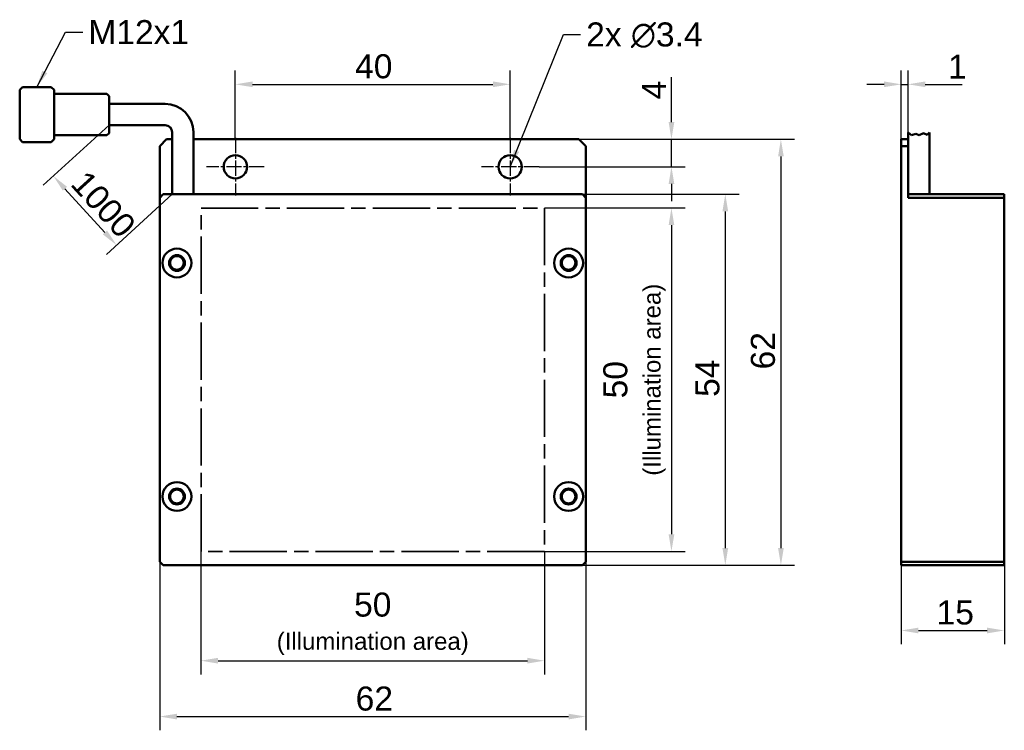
# Paper-space layout 'Blatt_1' of a CAD drawing. Header units: millimetres. Extents: x 8 to 151, y 26 to 129.
import ezdxf

# ---------------------------------------------------------------- set-up
doc = ezdxf.new("R2010")
doc.units = ezdxf.units.MM
doc.linetypes.add('CHAIN', pattern=[0.3543, 0.2362, -0.0295, 0.0591, -0.0295])
for name, color, linetype, lineweight in [('Bemaßungen(DIN)', 179, 'Continuous', 25), ('Mittelpunktmarkierung(DIN)', 179, 'Continuous', 25), ('Sichtbare Kanten(DIN)', 179, 'Continuous', 50), ('Skizziergeometrie(DIN)', 179, 'Continuous', 50), ('Symbole(DIN)', 179, 'Continuous', 25)]:
    doc.layers.add(name, color=color, linetype=linetype, lineweight=lineweight)
doc.styles.add('STANDARD-BSI~0', font='arial.ttf')
doc.dimstyles.new('Katalogzeichnungen', dxfattribs={"dimtxt": 3.5, "dimasz": 2.5, "dimexe": 2, "dimexo": 0, "dimgap": 0.8, "dimtad": 1, "dimrnd": 1e-08, "dimdsep": 46, "dimtxsty": 'STANDARD-BSI~0', "dimcen": 0.09, "dimdle": 10, "dimclrd": 250, "dimclre": 250, "dimclrt": 250, "dimazin": 2, "dimtfac": 1, "dimtmove": 0, "dimatfit": 3, "dimfxl": 1, "dimtolj": 1, "dimtzin": 0, "dimlwd": 25, "dimlwe": 25, "dimarcsym": 0})
doc.dimstyles.new('Katalogzeichnungen$7', dxfattribs={"dimtxt": 3.5, "dimasz": 2.5, "dimexe": 2, "dimexo": 0, "dimgap": 0.8, "dimtad": 1, "dimrnd": 1e-08, "dimdsep": 46, "dimtxsty": 'STANDARD-BSI~0', "dimcen": 0.09, "dimdle": 10, "dimclrd": 179, "dimclre": 250, "dimclrt": 250, "dimazin": 2, "dimtfac": 1, "dimtmove": 0, "dimatfit": 3, "dimfxl": 1, "dimtolj": 1, "dimtzin": 0, "dimlwd": 25, "dimlwe": 25, "dimarcsym": 0})

# ---------------------------------------------------------------- blocks, each defined once
blk = doc.blocks.new('*D9')
at = {"layer": 'Bemaßungen(DIN)', "color": 250, "linetype": 'Continuous', "lineweight": 25}
for p, q in [((39.09, 112.23), (39.09, 122.03)), ((79.09, 112.23), (79.09, 122.03)), ((41.59, 120.03), (76.59, 120.03))]:
    blk.add_line(p, q, dxfattribs=at)
at = {"layer": 'Bemaßungen(DIN)', "color": 250, "linetype": 'Continuous'}
for points in [[(41.59, 120.45), (41.59, 119.62), (39.09, 120.03)], [(76.59, 120.45), (76.59, 119.62), (79.09, 120.03)]]:
    blk.add_solid(points, dxfattribs=at)
at = {"layer": 'Defpoints', "color": 0, "linetype": 'Continuous'}
for p in [(79.09, 120.03), (39.09, 112.23), (79.09, 112.23)]:
    blk.add_point(p, dxfattribs=at)
at = {"layer": 'Bemaßungen(DIN)', "color": 250, "linetype": 'Continuous', "lineweight": 25, "insert": (56.52, 124.41), "char_height": 3.5, "attachment_point": 1, "style": 'STANDARD-BSI~0'}
blk.add_mtext('\\A1;40', dxfattribs=at)
blk = doc.blocks.new('*D10')
at = {"layer": 'Bemaßungen(DIN)', "color": 250, "linetype": 'Continuous', "lineweight": 25}
for p, q in [((89.09, 112.03), (120.49, 112.03)), ((118.49, 109.53), (118.49, 52.53)), ((89.59, 50.03), (120.49, 50.03))]:
    blk.add_line(p, q, dxfattribs=at)
at = {"layer": 'Bemaßungen(DIN)', "color": 250, "linetype": 'Continuous'}
for points in [[(118.08, 109.53), (118.91, 109.53), (118.49, 112.03)], [(118.08, 52.53), (118.91, 52.53), (118.49, 50.03)]]:
    blk.add_solid(points, dxfattribs=at)
at = {"layer": 'Defpoints', "color": 0, "linetype": 'Continuous'}
for p in [(89.09, 112.03), (89.59, 50.03), (118.49, 50.03)]:
    blk.add_point(p, dxfattribs=at)
at = {"layer": 'Bemaßungen(DIN)', "color": 250, "linetype": 'Continuous', "lineweight": 25, "insert": (114.12, 78.53), "char_height": 3.5, "attachment_point": 1, "rotation": 90, "style": 'STANDARD-BSI~0'}
blk.add_mtext('\\A1;62', dxfattribs=at)
blk = doc.blocks.new('*D11')
at = {"layer": 'Bemaßungen(DIN)', "color": 250, "linetype": 'Continuous', "lineweight": 25}
for p, q in [((34.09, 52.03), (34.09, 34.13)), ((84.09, 52.03), (84.09, 34.13)), ((36.59, 36.13), (81.59, 36.13))]:
    blk.add_line(p, q, dxfattribs=at)
at = {"layer": 'Bemaßungen(DIN)', "color": 250, "linetype": 'Continuous'}
for points in [[(36.59, 36.55), (36.59, 35.71), (34.09, 36.13)], [(81.59, 36.55), (81.59, 35.71), (84.09, 36.13)]]:
    blk.add_solid(points, dxfattribs=at)
at = {"layer": 'Defpoints', "color": 0, "linetype": 'Continuous'}
for p in [(34.09, 52.03), (84.09, 52.03), (84.09, 36.13)]:
    blk.add_point(p, dxfattribs=at)
at = {"layer": 'Bemaßungen(DIN)', "color": 250, "linetype": 'Continuous', "lineweight": 25, "insert": (59.09, 46.05), "char_height": 3.5, "attachment_point": 2, "style": 'STANDARD-BSI~0'}
blk.add_mtext('\\A1;\\fArial|b0|i0;\\H3.5000;50\\fArial|b0|i0;\\H2.5000;\\P\\fArial|b0|i0;\\H2.5000;(Illumination area)', dxfattribs=at)
blk = doc.blocks.new('*D12')
at = {"layer": 'Bemaßungen(DIN)', "color": 250, "linetype": 'Continuous', "lineweight": 25}
for p, q in [((28.09, 50.53), (28.09, 26)), ((90.09, 50.53), (90.09, 26)), ((30.59, 28), (87.59, 28))]:
    blk.add_line(p, q, dxfattribs=at)
at = {"layer": 'Bemaßungen(DIN)', "color": 250, "linetype": 'Continuous'}
for points in [[(30.59, 28.41), (30.59, 27.58), (28.09, 28)], [(87.59, 28.41), (87.59, 27.58), (90.09, 28)]]:
    blk.add_solid(points, dxfattribs=at)
at = {"layer": 'Defpoints', "color": 0, "linetype": 'Continuous'}
for p in [(28.09, 50.53), (90.09, 50.53), (90.09, 28)]:
    blk.add_point(p, dxfattribs=at)
at = {"layer": 'Bemaßungen(DIN)', "color": 250, "linetype": 'Continuous', "lineweight": 25, "insert": (56.6, 32.37), "char_height": 3.5, "attachment_point": 1, "style": 'STANDARD-BSI~0'}
blk.add_mtext('\\A1;62', dxfattribs=at)
blk = doc.blocks.new('*D13')
at = {"layer": 'Bemaßungen(DIN)', "color": 250, "linetype": 'Continuous', "lineweight": 25}
for p, q in [((84.09, 102.03), (104.56, 102.03)), ((102.56, 99.53), (102.56, 54.53)), ((84.09, 52.03), (104.56, 52.03))]:
    blk.add_line(p, q, dxfattribs=at)
at = {"layer": 'Bemaßungen(DIN)', "color": 250, "linetype": 'Continuous'}
for points in [[(102.15, 99.53), (102.98, 99.53), (102.56, 102.03)], [(102.15, 54.53), (102.98, 54.53), (102.56, 52.03)]]:
    blk.add_solid(points, dxfattribs=at)
at = {"layer": 'Defpoints', "color": 0, "linetype": 'Continuous'}
for p in [(84.09, 102.03), (84.09, 52.03), (102.56, 52.03)]:
    blk.add_point(p, dxfattribs=at)
at = {"layer": 'Bemaßungen(DIN)', "color": 250, "linetype": 'Continuous', "lineweight": 25, "insert": (92.64, 77.03), "char_height": 3.5, "attachment_point": 2, "rotation": 90, "style": 'STANDARD-BSI~0'}
blk.add_mtext('\\A1;\\fArial|b0|i0;\\H3.5000;50\\P\\fArial|b0|i0;\\H2.5000;(Illumination area)', dxfattribs=at)
blk = doc.blocks.new('*D14')
at = {"layer": 'Bemaßungen(DIN)', "color": 250, "linetype": 'Continuous', "lineweight": 25}
for p, q in [((89.59, 104.03), (112.4, 104.03)), ((110.4, 101.53), (110.4, 52.53)), ((89.59, 50.03), (112.4, 50.03))]:
    blk.add_line(p, q, dxfattribs=at)
at = {"layer": 'Bemaßungen(DIN)', "color": 250, "linetype": 'Continuous'}
for points in [[(109.98, 101.53), (110.82, 101.53), (110.4, 104.03)], [(109.98, 52.53), (110.82, 52.53), (110.4, 50.03)]]:
    blk.add_solid(points, dxfattribs=at)
at = {"layer": 'Defpoints', "color": 0, "linetype": 'Continuous'}
for p in [(89.59, 104.03), (89.59, 50.03), (110.4, 50.03)]:
    blk.add_point(p, dxfattribs=at)
at = {"layer": 'Bemaßungen(DIN)', "color": 250, "linetype": 'Continuous', "lineweight": 25, "insert": (106.04, 74.53), "char_height": 3.5, "attachment_point": 1, "rotation": 90, "style": 'STANDARD-BSI~0'}
blk.add_mtext('\\A1;54', dxfattribs=at)
blk = doc.blocks.new('*D15')
at = {"layer": 'Bemaßungen(DIN)', "color": 250, "linetype": 'Continuous', "lineweight": 25}
for p, q in [((136.01, 111.03), (136.01, 122.03)), ((137.01, 111.03), (137.01, 122.03)), ((133.51, 120.03), (131.01, 120.03)), ((136.01, 120.03), (137.01, 120.03)), ((139.51, 120.03), (144.89, 120.03))]:
    blk.add_line(p, q, dxfattribs=at)
at = {"layer": 'Bemaßungen(DIN)', "color": 250, "linetype": 'Continuous'}
for points in [[(133.51, 120.45), (133.51, 119.62), (136.01, 120.03)], [(139.51, 120.45), (139.51, 119.62), (137.01, 120.03)]]:
    blk.add_solid(points, dxfattribs=at)
at = {"layer": 'Defpoints', "color": 0, "linetype": 'Continuous'}
for p in [(136.01, 120.03), (136.01, 111.03), (137.01, 111.03)]:
    blk.add_point(p, dxfattribs=at)
at = {"layer": 'Bemaßungen(DIN)', "color": 250, "linetype": 'Continuous', "lineweight": 25, "insert": (142.81, 124.35), "char_height": 3.5, "attachment_point": 1, "style": 'STANDARD-BSI~0'}
blk.add_mtext('\\A1;1', dxfattribs=at)
blk = doc.blocks.new('*D16')
at = {"layer": 'Bemaßungen(DIN)', "color": 250, "linetype": 'Continuous', "lineweight": 25}
for p, q in [((20.71, 114.08), (11.14, 105.33)), ((14.3, 104.83), (20.11, 98.47)), ((29.89, 104.03), (20.32, 95.28))]:
    blk.add_line(p, q, dxfattribs=at)
at = {"layer": 'Bemaßungen(DIN)', "color": 250, "linetype": 'Continuous'}
for points in [[(14.61, 105.11), (13.99, 104.55), (12.61, 106.68)], [(20.42, 98.75), (19.81, 98.19), (21.8, 96.63)]]:
    blk.add_solid(points, dxfattribs=at)
at = {"layer": 'Defpoints', "color": 0, "linetype": 'Continuous'}
for p in [(20.71, 114.08), (29.89, 104.03), (21.8, 96.63)]:
    blk.add_point(p, dxfattribs=at)
at = {"layer": 'Bemaßungen(DIN)', "color": 250, "linetype": 'Continuous', "lineweight": 25, "insert": (16.62, 108.78), "char_height": 3.5, "attachment_point": 1, "rotation": 312.4345, "style": 'STANDARD-BSI~0'}
blk.add_mtext('\\A1; \\fArial|b0|i0;\\H3.5000;1000', dxfattribs=at)
blk = doc.blocks.new('*D17')
at = {"layer": 'Bemaßungen(DIN)', "color": 250, "linetype": 'Continuous', "lineweight": 25}
for p, q in [((151.01, 103.53), (151.01, 38.53)), ((136.01, 50.53), (136.01, 38.53)), ((138.51, 40.53), (148.51, 40.53))]:
    blk.add_line(p, q, dxfattribs=at)
at = {"layer": 'Bemaßungen(DIN)', "color": 250, "linetype": 'Continuous'}
for points in [[(138.51, 40.94), (138.51, 40.11), (136.01, 40.53)], [(148.51, 40.94), (148.51, 40.11), (151.01, 40.53)]]:
    blk.add_solid(points, dxfattribs=at)
at = {"layer": 'Defpoints', "color": 0, "linetype": 'Continuous'}
for p in [(151.01, 103.53), (136.01, 50.53), (151.01, 40.53)]:
    blk.add_point(p, dxfattribs=at)
at = {"layer": 'Bemaßungen(DIN)', "color": 250, "linetype": 'Continuous', "lineweight": 25, "insert": (141.15, 44.9), "char_height": 3.5, "attachment_point": 1, "style": 'STANDARD-BSI~0'}
blk.add_mtext('\\A1;15', dxfattribs=at)
blk = doc.blocks.new('*D18')
at = {"layer": 'Bemaßungen(DIN)', "color": 250, "linetype": 'Continuous', "lineweight": 25}
for p, q in [((102.56, 114.53), (102.56, 121.05)), ((89.09, 112.03), (104.56, 112.03)), ((102.56, 108.03), (102.56, 112.03)), ((83.29, 108.03), (104.56, 108.03)), ((102.56, 105.53), (102.56, 103.03))]:
    blk.add_line(p, q, dxfattribs=at)
at = {"layer": 'Bemaßungen(DIN)', "color": 250, "linetype": 'Continuous'}
for points in [[(102.15, 114.53), (102.98, 114.53), (102.56, 112.03)], [(102.15, 105.53), (102.98, 105.53), (102.56, 108.03)]]:
    blk.add_solid(points, dxfattribs=at)
at = {"layer": 'Defpoints', "color": 0, "linetype": 'Continuous'}
for p in [(89.09, 112.03), (102.56, 112.03), (83.29, 108.03)]:
    blk.add_point(p, dxfattribs=at)
at = {"layer": 'Bemaßungen(DIN)', "color": 250, "linetype": 'Continuous', "lineweight": 25, "insert": (98.26, 117.83), "char_height": 3.5, "attachment_point": 1, "rotation": 90, "style": 'STANDARD-BSI~0'}
blk.add_mtext('\\A1;4', dxfattribs=at)

psp = doc.layouts.new('Blatt_1')

# ---------------------------------------------------------------- linework, layer by layer
at = {"layer": 'Mittelpunktmarkierung(DIN)', "linetype": 'CHAIN', "ltscale": 9.334043}
for p, q in [((39.095, 112.227), (39.095, 103.827)), ((79.095, 112.227), (79.095, 103.827)), ((43.295, 108.027), (34.895, 108.027)), ((83.295, 108.027), (74.895, 108.027))]:
    psp.add_line(p, q, dxfattribs=at)
at = {"layer": 'Sichtbare Kanten(DIN)'}
for p, q in [((29.095, 112.027), (28.095, 111.027)), ((29.095, 112.027), (29.895, 112.027)), ((29.895, 104.027), (29.895, 113.027)), ((32.995, 104.027), (32.995, 113.027)), ((32.995, 112.027), (89.095, 112.027)), ((90.095, 111.027), (89.095, 112.027)), ((136.006, 112.027), (137.006, 112.027)), ((136.006, 111.027), (136.006, 112.027)), ((137.006, 112.027), (137.006, 113.027)), ((137.006, 112.027), (137.006, 111.027)), ((140.106, 104.027), (140.106, 113.027)), ((28.095, 103.527), (28.095, 111.027)), ((90.095, 111.027), (90.095, 103.527)), ((137.006, 111.027), (136.006, 111.027)), ((136.006, 50.527), (136.006, 111.027)), ((137.006, 103.527), (137.006, 111.027)), ((28.595, 104.027), (28.095, 103.527)), ((28.095, 103.527), (28.095, 50.527)), ((89.595, 104.027), (28.595, 104.027)), ((90.095, 103.527), (89.595, 104.027)), ((90.095, 50.527), (90.095, 103.527)), ((137.006, 104.027), (149.006, 104.027)), ((149.006, 103.527), (137.006, 103.527)), ((149.006, 104.027), (151.006, 104.027)), ((151.006, 103.527), (149.006, 103.527)), ((151.006, 104.027), (151.006, 103.527)), ((151.006, 103.527), (151.006, 50.527)), ((28.095, 50.527), (28.595, 50.027)), ((89.595, 50.027), (90.095, 50.527)), ((136.006, 50.527), (137.006, 50.527)), ((136.006, 50.027), (136.006, 50.527)), ((137.006, 50.527), (149.006, 50.527)), ((149.006, 50.527), (151.006, 50.527)), ((151.006, 50.527), (151.006, 50.027)), ((28.595, 50.027), (89.595, 50.027)), ((137.006, 50.027), (136.006, 50.027)), ((149.006, 50.027), (137.006, 50.027)), ((151.006, 50.027), (149.006, 50.027))]:
    psp.add_line(p, q, dxfattribs=at)
for centre, radius in [((39.095, 108.027), 1.7), ((79.095, 108.027), 1.7), ((30.595, 94.027), 2.1), ((87.595, 94.027), 2.1), ((30.595, 94.027), 1.15), ((30.595, 94.027), 1), ((87.595, 94.027), 1.15), ((87.595, 94.027), 1), ((30.595, 60.027), 2.1), ((87.595, 60.027), 2.1), ((30.595, 60.027), 1.15), ((30.595, 60.027), 1), ((87.595, 60.027), 1.15), ((87.595, 60.027), 1)]:
    psp.add_circle(centre, radius, dxfattribs=at)
at = {"layer": 'Skizziergeometrie(DIN)'}
for p, q in [((7.707, 119.227), (8.107, 119.627)), ((7.707, 119.227), (7.707, 112.027)), ((12.307, 119.627), (8.107, 119.627)), ((12.307, 119.627), (12.707, 119.227)), ((12.707, 112.027), (12.707, 119.227)), ((12.707, 118.627), (20.407, 118.627)), ((20.407, 118.627), (20.707, 118.327)), ((20.707, 118.327), (20.707, 112.927)), ((20.707, 117.177), (28.895, 117.177)), ((20.707, 114.077), (28.895, 114.077)), ((7.707, 112.027), (8.107, 111.627)), ((12.707, 112.027), (12.307, 111.627)), ((20.407, 112.627), (12.707, 112.627)), ((20.707, 112.927), (20.407, 112.627)), ((29.895, 113.077), (29.895, 113.027)), ((32.995, 113.077), (32.995, 113.027)), ((137.006, 113.027), (137.491, 112.62)), ((137.491, 112.62), (138.138, 112.823)), ((138.138, 112.823), (138.632, 112.62)), ((138.632, 112.62), (139.254, 112.899)), ((139.254, 112.899), (139.776, 112.684)), ((139.776, 112.684), (140.106, 113.027)), ((8.107, 111.627), (12.307, 111.627))]:
    psp.add_line(p, q, dxfattribs=at)
at = {"layer": 'Skizziergeometrie(DIN)', "color": 7, "linetype": 'CHAIN', "lineweight": 35, "ltscale": 35.280834}
for p, q in [((34.095, 102.027), (84.095, 102.027)), ((34.095, 52.027), (34.095, 102.027)), ((84.095, 102.027), (84.095, 52.027)), ((84.095, 52.027), (34.095, 52.027))]:
    psp.add_line(p, q, dxfattribs=at)
at = {"layer": 'Skizziergeometrie(DIN)'}
for radius in [4.1, 1]:
    psp.add_arc((28.895, 113.077), radius, 0, 90, dxfattribs=at)

# ---------------------------------------------------------------- texts
at = {"layer": 'Symbole(DIN)', "color": 250, "char_height": 3.5, "attachment_point": 1, "style": 'STANDARD-BSI~0'}
for s, insert, width in [('{\\fArial|b0|i0;M12x1}', (17.692, 129.379), 14.67492), ('{\\fArial|b0|i0;\\H3.5000;2x \\fAIGDT|b0|i0;\\H3.5000;n\\fArial|b0|i0;\\H3.5000;3.4}', (90.148, 129.041), 17.23937)]:
    psp.add_mtext(s, dxfattribs=dict(at, insert=insert, width=width))

# ---------------------------------------------------------------- dimensions: what is measured, and where the dimension line sits
at = {"layer": 'Bemaßungen(DIN)', "color": 250, "linetype": 'Continuous', "lineweight": 25}
for base, p1, p2, angle, override, picture, middle in [((79.095, 120.032), (39.095, 112.227), (79.095, 112.227), 180, {"dimgap": 0.8, "dimdec": 2, "dimtol": 0, "dimlim": 0, "dimtp": 0, "dimtm": 0, "dimtdec": 2, "dimtofl": 0, "dimatfit": 1}, '*D9', (59.095, 120.032)), ((136.006, 120.032), (137.006, 111.027), (136.006, 111.027), 180, {"dimgap": 0.8, "dimdec": 2, "dimtol": 0, "dimlim": 0, "dimtp": 0, "dimtm": 0, "dimtdec": 2, "dimtofl": 1, "dimatfit": 1}, '*D15', (143.45, 120.032)), ((102.563, 112.027), (83.295, 108.027), (89.095, 112.027), 90, {"dimgap": 0.8, "dimdec": 2, "dimtol": 0, "dimlim": 0, "dimtp": 0, "dimtm": 0, "dimtdec": 2, "dimtofl": 1, "dimatfit": 1}, '*D18', (102.563, 119.037)), ((118.492, 50.027), (89.095, 112.027), (89.595, 50.027), 90, {"dimgap": 0.8, "dimdec": 2, "dimtol": 0, "dimlim": 0, "dimtp": 0, "dimtm": 0, "dimtdec": 2, "dimtofl": 0, "dimatfit": 1}, '*D10', (118.492, 81.027)), ((110.399, 50.027), (89.595, 104.027), (89.595, 50.027), 90, {"dimgap": 0.8, "dimdec": 2, "dimtol": 0, "dimlim": 0, "dimtp": 0, "dimtm": 0, "dimtdec": 2, "dimtofl": 0, "dimatfit": 1}, '*D14', (110.399, 77.027)), ((151.006, 40.527), (136.006, 50.527), (151.006, 103.527), 180, {"dimgap": 0.8, "dimdec": 2, "dimtol": 0, "dimlim": 0, "dimtp": 0, "dimtm": 0, "dimtdec": 2, "dimtofl": 0, "dimatfit": 1}, '*D17', (143.506, 40.527)), ((90.095, 27.995), (28.095, 50.527), (90.095, 50.527), 180, {"dimgap": 0.8, "dimdec": 2, "dimtol": 0, "dimlim": 0, "dimtp": 0, "dimtm": 0, "dimtdec": 2, "dimtofl": 0, "dimatfit": 1}, '*D12', (59.095, 27.995))]:
    dim = psp.add_linear_dim(base=base, p1=p1, p2=p2, angle=angle, dimstyle='Katalogzeichnungen', override=override, dxfattribs=at)
    dim.commit()
    dim.dimension.update_dxf_attribs({"geometry": picture, "text_midpoint": middle, "dimtype": 160})
for base, p1, p2, angle, text, override, picture, middle in [((21.8, 96.626), (20.707, 114.077), (29.895, 104.027), 132.43446, ' \\fArial|b0|i0;\\H3.5000;1000', {"dimgap": 0.8, "dimdec": 2, "dimtol": 0, "dimlim": 0, "dimtp": 0, "dimtm": 0, "dimtdec": 2, "dimtofl": 0, "dimatfit": 1}, '*D16', (17.44, 101.396)), ((102.563, 52.027), (84.095, 102.027), (84.095, 52.027), 90, '\\fArial|b0|i0;\\H3.5000;<>\\P\\fArial|b0|i0;\\H2.5000;(Illumination area)', {"dimgap": 0.8, "dimdec": 2, "dimtol": 0, "dimlim": 0, "dimtp": 0, "dimtm": 0, "dimtdec": 2, "dimtofl": 0, "dimatfit": 1, "dimtvp": -0.25}, '*D13', (102.563, 77.027))]:
    dim = psp.add_linear_dim(base=base, p1=p1, p2=p2, angle=angle, text=text, dimstyle='Katalogzeichnungen', override=override, dxfattribs=at)
    dim.commit()
    dim.dimension.update_dxf_attribs({"geometry": picture, "text_midpoint": middle, "dimtype": 160})
dim = psp.add_linear_dim(base=(84.095, 36.128), p1=(34.095, 52.027), p2=(84.095, 52.027), text='\\fArial|b0|i0;\\H3.5000;<>\\fArial|b0|i0;\\H2.5000;\\P\\fArial|b0|i0;\\H2.5000;(Illumination area)', dimstyle='Katalogzeichnungen', override={"dimgap": 0.8, "dimdec": 2, "dimtol": 0, "dimlim": 0, "dimtp": 0, "dimtm": 0, "dimtdec": 2, "dimtofl": 0, "dimatfit": 1, "dimtvp": -0.25}, dxfattribs=at)
dim.commit()
dim.dimension.update_dxf_attribs({"geometry": '*D11', "text_midpoint": (59.095, 36.128), "dimtype": 160})

# ---------------------------------------------------------------- leaders
at = {"layer": 'Symbole(DIN)', "color": 179, "linetype": 'Continuous', "lineweight": 25, "annotation_type": 0, "has_hookline": 1, "hookline_direction": 0}
for points, text_width in [([(10.207, 119.627), (14.392, 127.629), (16.892, 127.629)], 13.415), ([(79.095, 108.027), (86.848, 127.291), (89.348, 127.291)], 16.971)]:
    psp.add_leader(points, dimstyle='Katalogzeichnungen$7', override={"dimtad": 0}, dxfattribs=dict(at, text_width=text_width))

doc.saveas('drawing.dxf')
